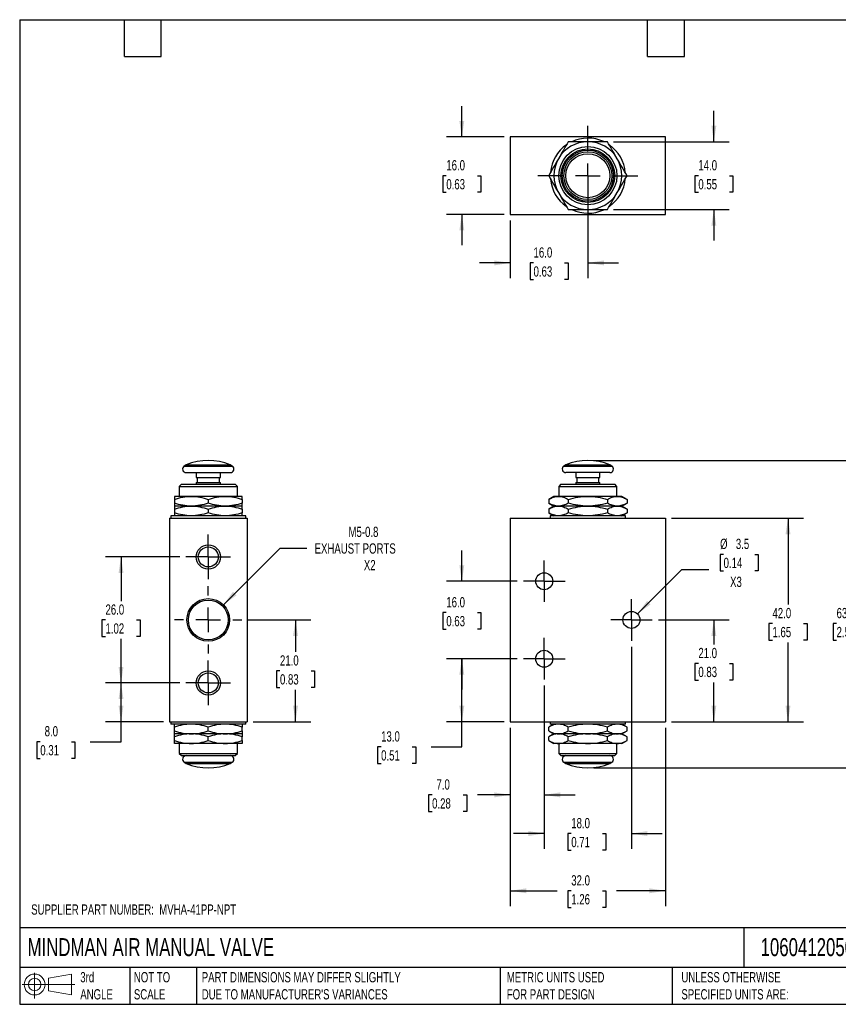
# Model space of a CAD drawing. Header units: millimetres. Extents: x 6 to 273, y 6 to 210.
# Tile 1 of 2: x 6 to 175, y 6 to 210. Entities that reach past the tile are written whole.
import ezdxf

# ---------------------------------------------------------------- set-up
doc = ezdxf.new("R2010")
doc.units = ezdxf.units.MM
doc.linetypes.add('SLD-Center', pattern=[19.05, 15.24, -1.27, 1.27, -1.27])
doc.linetypes.add('SLD-Solid', pattern=[0])
doc.layers.add('CENTER', color=40, linetype='SLD-Center')
doc.layers.add('SLD-DEFPOINTS', color=7, linetype='Continuous')
doc.layers.add('DIMENSIONS', color=140, linetype='SLD-Solid', lineweight=25)
doc.layers.add('TEXT', color=140, linetype='SLD-Solid', lineweight=25)
doc.styles.add('SLDTEXTSTYLE0', font='TXT', dxfattribs={"width": 0.7})
doc.dimstyles.new('SLDDIMSTYLE0', dxfattribs={"dimtxt": 2.158008, "dimasz": 3.302, "dimexe": 0, "dimexo": 0.0625, "dimgap": 0.539502, "dimtad": 0, "dimtih": 1, "dimtoh": 1, "dimdec": 1, "dimrnd": 1e-09, "dimzin": 4, "dimdsep": 46, "dimtxsty": 'SLDTEXTSTYLE0', "dimsah": 1, "dimcen": 0.09, "dimadec": 0, "dimazin": 1, "dimtfac": 1, "dimtdec": 1, "dimtofl": 0, "dimtmove": 0, "dimatfit": 3, "dimfxl": 0, "dimfrac": 2, "dimtolj": 1, "dimtzin": 12, "dimarcsym": 0})
doc.dimstyles.new('SLDDIMSTYLE1', dxfattribs={"dimtxt": 2.158008, "dimasz": 3.302, "dimexe": 0, "dimexo": 0.0625, "dimgap": 0.539502, "dimtad": 0, "dimtih": 1, "dimtoh": 1, "dimdec": 1, "dimrnd": 1e-09, "dimzin": 4, "dimdsep": 46, "dimtxsty": 'SLDTEXTSTYLE0', "dimsah": 1, "dimcen": 0.09, "dimadec": 0, "dimazin": 1, "dimtfac": 1, "dimtdec": 1, "dimtmove": 0, "dimatfit": 0, "dimfxl": 0, "dimfrac": 2, "dimtolj": 1, "dimtzin": 12, "dimarcsym": 0})
doc.dimstyles.new('SLDDIMSTYLE2', dxfattribs={"dimtxt": 2.158008, "dimasz": 3.302, "dimexe": 0, "dimexo": 0.0625, "dimgap": 0.539502, "dimtad": 0, "dimtih": 1, "dimtoh": 1, "dimdec": 1, "dimrnd": 1e-09, "dimzin": 12, "dimdsep": 46, "dimtxsty": 'SLDTEXTSTYLE0', "dimsah": 1, "dimcen": 0, "dimadec": 0, "dimazin": 3, "dimtfac": 1, "dimtdec": 1, "dimtofl": 0, "dimtmove": 0, "dimatfit": 3, "dimfxl": 0, "dimfrac": 2, "dimtolj": 1, "dimtzin": 12, "dimarcsym": 0})
doc.dimstyles.new('SLDDIMSTYLE3', dxfattribs={"dimtxt": 2.158008, "dimasz": 3.302, "dimexe": 0, "dimexo": 0.0625, "dimgap": 0.539502, "dimtad": 0, "dimtih": 1, "dimtoh": 1, "dimdec": 1, "dimrnd": 1e-09, "dimzin": 12, "dimdsep": 46, "dimtxsty": 'SLDTEXTSTYLE0', "dimsah": 1, "dimcen": 0.09, "dimadec": 0, "dimazin": 3, "dimtfac": 1, "dimtdec": 1, "dimtofl": 0, "dimtmove": 0, "dimatfit": 3, "dimfxl": 0, "dimfrac": 2, "dimtolj": 1, "dimtzin": 12, "dimarcsym": 0})
doc.dimstyles.new('SLDDIMSTYLE4', dxfattribs={"dimtxt": 2.158008, "dimasz": 3.302, "dimexe": 0, "dimexo": 0.0625, "dimgap": 0.539502, "dimtad": 0, "dimtih": 1, "dimtoh": 1, "dimdec": 1, "dimrnd": 1e-09, "dimzin": 12, "dimdsep": 46, "dimtxsty": 'SLDTEXTSTYLE0', "dimsah": 1, "dimcen": 0, "dimadec": 0, "dimazin": 3, "dimtfac": 1, "dimtdec": 1, "dimtofl": 0, "dimtmove": 0, "dimatfit": 3, "dimfxl": 0, "dimfrac": 2, "dimtolj": 1, "dimtzin": 12, "dimarcsym": 0})

# ---------------------------------------------------------------- blocks, each defined once
blk = doc.blocks.new('Block11')
at = {"color": 7, "linetype": 'SLD-Solid', "lineweight": 18}
for p, q in [((2.59, 5.31), (2.59, 0)), ((5.48, 4.17), (10.18, 5.03)), ((5.48, 1.6), (5.48, 4.17)), ((10.18, 5.03), (10.18, 0.73)), ((0, 2.88), (10.87, 2.88)), ((5.48, 1.6), (10.18, 0.73))]:
    blk.add_line(p, q, dxfattribs=at)
for radius in [2.15, 1.29]:
    blk.add_circle((2.59, 2.88), radius, dxfattribs=at)
blk = doc.blocks.new('Block12')
at = {"layer": 'SLD-DEFPOINTS'}
blk.add_blockref('Block11', (0, 0), dxfattribs=at)
blk = doc.blocks.new('_D')
at = {"layer": 'DIMENSIONS'}
for p, q in [((109.01, 77.67), (94.4, 77.67)), ((97.57, 64.67), (97.57, 77.67)), ((106.3, 64.67), (94.4, 64.67)), ((97.57, 59.48), (97.57, 64.67)), ((80.92, 59.48), (80.19, 59.48)), ((80.19, 59.48), (80.19, 56.05)), ((87.33, 59.48), (88.06, 59.48)), ((88.06, 59.48), (88.06, 56.05)), ((91.22, 59.48), (97.57, 59.48)), ((80.19, 56.05), (80.92, 56.05)), ((88.06, 56.05), (87.33, 56.05))]:
    blk.add_line(p, q, dxfattribs=at)
for points in [[(97.57, 77.67), (97.06, 74.36), (98.08, 74.36)], [(97.57, 64.67), (98.08, 67.97), (97.06, 67.97)]]:
    blk.add_solid(points, dxfattribs=at)
at = {"layer": 'DIMENSIONS', "char_height": 2.117, "attachment_point": 1, "style": 'SLDTEXTSTYLE0'}
for s, insert in [('13.0', (80.92, 62.69)), ('0.51', (80.92, 58.78))]:
    blk.add_mtext(s, dxfattribs=dict(at, insert=insert))
blk = doc.blocks.new('_D_1')
at = {"layer": 'DIMENSIONS'}
for p, q in [((97.57, 93.67), (97.57, 100.02)), ((109.01, 93.67), (94.4, 93.67)), ((94.37, 87.18), (93.64, 87.18)), ((93.64, 87.18), (93.64, 83.75)), ((100.78, 87.18), (101.5, 87.18)), ((101.5, 87.18), (101.5, 83.75)), ((93.64, 83.75), (94.37, 83.75)), ((101.5, 83.75), (100.78, 83.75)), ((109.01, 77.67), (94.4, 77.67)), ((97.57, 77.67), (97.57, 71.32))]:
    blk.add_line(p, q, dxfattribs=at)
for points in [[(97.57, 93.67), (98.08, 96.97), (97.06, 96.97)], [(97.57, 77.67), (97.06, 74.36), (98.08, 74.36)]]:
    blk.add_solid(points, dxfattribs=at)
at = {"layer": 'DIMENSIONS', "char_height": 2.117, "attachment_point": 1, "style": 'SLDTEXTSTYLE0'}
for s, insert in [('16.0', (94.37, 90.39)), ('0.63', (94.37, 86.48))]:
    blk.add_mtext(s, dxfattribs=dict(at, insert=insert))
blk = doc.blocks.new('_D_2')
at = {"layer": 'DIMENSIONS'}
for p, q in [((138.13, 85.67), (152.75, 85.67)), ((149.57, 85.67), (149.57, 80.61)), ((146.37, 76.7), (145.64, 76.7)), ((145.64, 76.7), (145.64, 73.27)), ((152.78, 76.7), (153.5, 76.7)), ((153.5, 76.7), (153.5, 73.27)), ((145.64, 73.27), (146.37, 73.27)), ((153.5, 73.27), (152.78, 73.27)), ((149.57, 64.67), (149.57, 72.79)), ((140.84, 64.67), (152.75, 64.67))]:
    blk.add_line(p, q, dxfattribs=at)
for points in [[(149.57, 85.67), (149.06, 82.36), (150.08, 82.36)], [(149.57, 64.67), (150.08, 67.97), (149.06, 67.97)]]:
    blk.add_solid(points, dxfattribs=at)
at = {"layer": 'DIMENSIONS', "char_height": 2.117, "attachment_point": 1, "style": 'SLDTEXTSTYLE0'}
for s, insert in [('21.0', (146.37, 79.91)), ('0.83', (146.37, 76))]:
    blk.add_mtext(s, dxfattribs=dict(at, insert=insert))
blk = doc.blocks.new('_D_3')
at = {"layer": 'DIMENSIONS'}
for p, q in [((151.58, 99.21), (150.85, 99.21)), ((150.85, 99.21), (150.85, 95.78)), ((157.99, 99.21), (158.72, 99.21)), ((158.72, 99.21), (158.72, 95.78)), ((133.81, 86.9), (142.99, 96.08)), ((142.99, 96.08), (148.54, 96.08)), ((150.85, 95.78), (151.58, 95.78)), ((158.72, 95.78), (157.99, 95.78))]:
    blk.add_line(p, q, dxfattribs=at)
blk.add_solid([(133.81, 86.9), (136.5, 88.88), (135.79, 89.6)], dxfattribs=at)
at = {"layer": 'DIMENSIONS', "char_height": 2.117, "attachment_point": 1, "style": 'SLDTEXTSTYLE0'}
for s, insert in [('%%c', (150.85, 102.43)), ('3.5', (154.11, 102.43)), ('0.14', (151.58, 98.51)), ('X3', (152.92, 94.6))]:
    blk.add_mtext(s, dxfattribs=dict(at, insert=insert))
blk = doc.blocks.new('_D_4')
at = {"layer": 'DIMENSIONS'}
for p, q in [((140.84, 106.67), (168.04, 106.67)), ((164.87, 106.67), (164.87, 88.85)), ((161.66, 84.94), (160.94, 84.94)), ((160.94, 84.94), (160.94, 81.51)), ((168.07, 84.94), (168.8, 84.94)), ((168.8, 84.94), (168.8, 81.51)), ((160.94, 81.51), (161.66, 81.51)), ((168.8, 81.51), (168.07, 81.51)), ((164.87, 64.67), (164.87, 81.02)), ((140.84, 64.67), (168.04, 64.67))]:
    blk.add_line(p, q, dxfattribs=at)
for points in [[(164.87, 106.67), (164.36, 103.36), (165.37, 103.36)], [(164.87, 64.67), (165.37, 67.97), (164.36, 67.97)]]:
    blk.add_solid(points, dxfattribs=at)
at = {"layer": 'DIMENSIONS', "char_height": 2.117, "attachment_point": 1, "style": 'SLDTEXTSTYLE0'}
for s, insert in [('42.0', (161.66, 88.15)), ('1.65', (161.66, 84.23))]:
    blk.add_mtext(s, dxfattribs=dict(at, insert=insert))
blk = doc.blocks.new('_D_5')
at = {"layer": 'DIMENSIONS'}
for p, q in [((124.84, 118.57), (181.28, 118.57)), ((178.1, 118.57), (178.1, 88.85)), ((174.89, 84.94), (174.17, 84.94)), ((174.17, 84.94), (174.17, 81.51)), ((181.31, 84.94), (182.03, 84.94)), ((182.03, 84.94), (182.03, 81.51)), ((174.17, 81.51), (174.89, 81.51)), ((182.03, 81.51), (181.31, 81.51)), ((178.1, 55.17), (178.1, 81.02)), ((124.84, 55.17), (181.28, 55.17))]:
    blk.add_line(p, q, dxfattribs=at)
for points in [[(178.1, 118.57), (177.59, 115.26), (178.61, 115.26)], [(178.1, 55.17), (178.61, 58.47), (177.59, 58.47)]]:
    blk.add_solid(points, dxfattribs=at)
at = {"layer": 'DIMENSIONS', "char_height": 2.117, "attachment_point": 1, "style": 'SLDTEXTSTYLE0'}
for s, insert in [('63.4', (174.89, 88.15)), ('2.50', (174.89, 84.23))]:
    blk.add_mtext(s, dxfattribs=dict(at, insert=insert))
blk = doc.blocks.new('_D_6')
at = {"layer": 'DIMENSIONS'}
for p, q in [((114.57, 72.11), (114.57, 46.39)), ((107.57, 63.4), (107.57, 46.39)), ((91.44, 49.57), (90.72, 49.57)), ((90.72, 49.57), (90.72, 46.14)), ((97.85, 49.57), (98.58, 49.57)), ((98.58, 49.57), (98.58, 46.14)), ((107.57, 49.57), (100.78, 49.57)), ((114.57, 49.57), (120.92, 49.57)), ((90.72, 46.14), (91.44, 46.14)), ((98.58, 46.14), (97.85, 46.14))]:
    blk.add_line(p, q, dxfattribs=at)
for points in [[(107.57, 49.57), (104.27, 50.08), (104.27, 49.06)], [(114.57, 49.57), (117.87, 49.06), (117.87, 50.08)]]:
    blk.add_solid(points, dxfattribs=at)
at = {"layer": 'DIMENSIONS', "char_height": 2.117, "attachment_point": 1, "style": 'SLDTEXTSTYLE0'}
for s, insert in [('7.0', (92.34, 52.78)), ('0.28', (91.44, 48.87))]:
    blk.add_mtext(s, dxfattribs=dict(at, insert=insert))
blk = doc.blocks.new('_D_7')
at = {"layer": 'DIMENSIONS'}
for p, q in [((132.57, 80.11), (132.57, 38.42)), ((114.57, 72.11), (114.57, 38.42)), ((114.57, 41.59), (108.22, 41.59)), ((120.15, 41.59), (119.43, 41.59)), ((119.43, 41.59), (119.43, 38.16)), ((126.57, 41.59), (127.29, 41.59)), ((127.29, 41.59), (127.29, 38.16)), ((132.57, 41.59), (138.92, 41.59)), ((119.43, 38.16), (120.15, 38.16)), ((127.29, 38.16), (126.57, 38.16))]:
    blk.add_line(p, q, dxfattribs=at)
for points in [[(114.57, 41.59), (111.27, 42.1), (111.27, 41.08)], [(132.57, 41.59), (135.87, 41.08), (135.87, 42.1)]]:
    blk.add_solid(points, dxfattribs=at)
at = {"layer": 'DIMENSIONS', "char_height": 2.117, "attachment_point": 1, "style": 'SLDTEXTSTYLE0'}
for s, insert in [('18.0', (120.15, 44.8)), ('0.71', (120.15, 40.89))]:
    blk.add_mtext(s, dxfattribs=dict(at, insert=insert))
blk = doc.blocks.new('_D_8')
at = {"layer": 'DIMENSIONS'}
for p, q in [((107.57, 63.4), (107.57, 26.6)), ((139.57, 63.4), (139.57, 26.6)), ((107.57, 29.78), (117.23, 29.78)), ((120.15, 29.78), (119.43, 29.78)), ((119.43, 29.78), (119.43, 26.35)), ((126.57, 29.78), (127.29, 29.78)), ((127.29, 29.78), (127.29, 26.35)), ((139.57, 29.78), (129.49, 29.78)), ((119.43, 26.35), (120.15, 26.35)), ((127.29, 26.35), (126.57, 26.35))]:
    blk.add_line(p, q, dxfattribs=at)
for points in [[(107.57, 29.78), (110.87, 29.27), (110.87, 30.28)], [(139.57, 29.78), (136.27, 30.28), (136.27, 29.27)]]:
    blk.add_solid(points, dxfattribs=at)
at = {"layer": 'DIMENSIONS', "char_height": 2.117, "attachment_point": 1, "style": 'SLDTEXTSTYLE0'}
for s, insert in [('32.0', (120.15, 32.99)), ('1.26', (120.15, 29.08))]:
    blk.add_mtext(s, dxfattribs=dict(at, insert=insert))
blk = doc.blocks.new('SW_CENTERMARKSYMBOL_0')
at = {"layer": 'CENTER', "color": 0}
for p, q in [((0, 2.54), (0, 4.29)), ((0, 0), (0, 2.54)), ((-2.54, 0), (-4.29, 0)), ((0, 0), (-2.54, 0)), ((0, 0), (0, -2.54)), ((0, 0), (2.54, 0)), ((2.54, 0), (4.29, 0)), ((0, -2.54), (0, -4.29))]:
    blk.add_line(p, q, dxfattribs=at)
blk = doc.blocks.new('SW_CENTERMARKSYMBOL_1')
at = {"layer": 'CENTER', "color": 0}
for p, q in [((0, 2.54), (0, 4.29)), ((0, 0), (0, 2.54)), ((-2.54, 0), (-4.29, 0)), ((0, 0), (-2.54, 0)), ((0, 0), (0, -2.54)), ((0, 0), (2.54, 0)), ((2.54, 0), (4.29, 0)), ((0, -2.54), (0, -4.29))]:
    blk.add_line(p, q, dxfattribs=at)
blk = doc.blocks.new('SW_CENTERMARKSYMBOL_2')
at = {"layer": 'CENTER', "color": 0}
for p, q in [((0, 2.54), (0, 4.29)), ((0, 0), (0, 2.54)), ((-2.54, 0), (-4.29, 0)), ((0, 0), (-2.54, 0)), ((0, 0), (0, -2.54)), ((0, 0), (2.54, 0)), ((2.54, 0), (4.29, 0)), ((0, -2.54), (0, -4.29))]:
    blk.add_line(p, q, dxfattribs=at)
blk = doc.blocks.new('_D_12')
at = {"layer": 'DIMENSIONS'}
for p, q in [((97.57, 185.36), (97.57, 191.71)), ((106.3, 185.36), (94.4, 185.36)), ((94.37, 177.36), (93.64, 177.36)), ((93.64, 177.36), (93.64, 173.93)), ((100.78, 177.36), (101.5, 177.36)), ((101.5, 177.36), (101.5, 173.93)), ((93.64, 173.93), (94.37, 173.93)), ((101.5, 173.93), (100.78, 173.93)), ((106.3, 169.36), (94.4, 169.36)), ((97.57, 169.36), (97.57, 163.01))]:
    blk.add_line(p, q, dxfattribs=at)
for points in [[(97.57, 185.36), (98.08, 188.66), (97.06, 188.66)], [(97.57, 169.36), (97.06, 166.05), (98.08, 166.05)]]:
    blk.add_solid(points, dxfattribs=at)
at = {"layer": 'DIMENSIONS', "char_height": 2.117, "attachment_point": 1, "style": 'SLDTEXTSTYLE0'}
for s, insert in [('16.0', (94.37, 180.57)), ('0.63', (94.37, 176.65))]:
    blk.add_mtext(s, dxfattribs=dict(at, insert=insert))
blk = doc.blocks.new('_D_13')
at = {"layer": 'DIMENSIONS'}
for p, q in [((123.57, 176.09), (123.57, 156.18)), ((107.57, 168.09), (107.57, 156.18)), ((107.57, 159.36), (101.22, 159.36)), ((112.37, 159.36), (111.64, 159.36)), ((111.64, 159.36), (111.64, 155.93)), ((118.78, 159.36), (119.5, 159.36)), ((119.5, 159.36), (119.5, 155.93)), ((123.57, 159.36), (129.92, 159.36)), ((111.64, 155.93), (112.37, 155.93)), ((119.5, 155.93), (118.78, 155.93))]:
    blk.add_line(p, q, dxfattribs=at)
for points in [[(107.57, 159.36), (104.27, 159.86), (104.27, 158.85)], [(123.57, 159.36), (126.87, 158.85), (126.87, 159.86)]]:
    blk.add_solid(points, dxfattribs=at)
at = {"layer": 'DIMENSIONS', "char_height": 2.117, "attachment_point": 1, "style": 'SLDTEXTSTYLE0'}
for s, insert in [('16.0', (112.37, 162.57)), ('0.63', (112.37, 158.65))]:
    blk.add_mtext(s, dxfattribs=dict(at, insert=insert))
blk = doc.blocks.new('_D_14')
at = {"layer": 'DIMENSIONS'}
for p, q in [((149.57, 184.36), (149.57, 190.71)), ((128.88, 184.36), (152.75, 184.36)), ((146.37, 177.36), (145.64, 177.36)), ((145.64, 177.36), (145.64, 173.93)), ((152.78, 177.36), (153.5, 177.36)), ((153.5, 177.36), (153.5, 173.93)), ((145.64, 173.93), (146.37, 173.93)), ((153.5, 173.93), (152.78, 173.93)), ((128.88, 170.36), (152.75, 170.36)), ((149.57, 170.36), (149.57, 164.01))]:
    blk.add_line(p, q, dxfattribs=at)
for points in [[(149.57, 184.36), (150.08, 187.66), (149.06, 187.66)], [(149.57, 170.36), (149.06, 167.05), (150.08, 167.05)]]:
    blk.add_solid(points, dxfattribs=at)
at = {"layer": 'DIMENSIONS', "char_height": 2.117, "attachment_point": 1, "style": 'SLDTEXTSTYLE0'}
for s, insert in [('14.0', (146.37, 180.57)), ('0.55', (146.37, 176.65))]:
    blk.add_mtext(s, dxfattribs=dict(at, insert=insert))
blk = doc.blocks.new('SW_CENTERMARKSYMBOL_5')
at = {"layer": 'CENTER', "color": 0}
for p, q in [((0, 5.08), (0, 10.29)), ((0, 0), (0, 2.54)), ((-5.08, 0), (-10.29, 0)), ((0, 0), (-2.54, 0)), ((0, 0), (0, -2.54)), ((0, 0), (2.54, 0)), ((5.08, 0), (10.29, 0)), ((0, -5.08), (0, -10.29))]:
    blk.add_line(p, q, dxfattribs=at)
blk = doc.blocks.new('_D_15')
at = {"layer": 'DIMENSIONS'}
for p, q in [((39.38, 72.67), (24.08, 72.67)), ((27.26, 64.67), (27.26, 72.67)), ((35.99, 64.67), (24.08, 64.67)), ((27.26, 60.54), (27.26, 64.67)), ((10.6, 60.54), (9.88, 60.54)), ((9.88, 60.54), (9.88, 57.11)), ((17.01, 60.54), (17.74, 60.54)), ((17.74, 60.54), (17.74, 57.11)), ((20.91, 60.54), (27.26, 60.54)), ((9.88, 57.11), (10.6, 57.11)), ((17.74, 57.11), (17.01, 57.11))]:
    blk.add_line(p, q, dxfattribs=at)
for points in [[(27.26, 72.67), (26.75, 69.36), (27.76, 69.36)], [(27.26, 64.67), (27.76, 67.97), (26.75, 67.97)]]:
    blk.add_solid(points, dxfattribs=at)
at = {"layer": 'DIMENSIONS', "char_height": 2.117, "attachment_point": 1, "style": 'SLDTEXTSTYLE0'}
for s, insert in [('8.0', (11.5, 63.76)), ('0.31', (10.6, 59.84))]:
    blk.add_mtext(s, dxfattribs=dict(at, insert=insert))
blk = doc.blocks.new('_D_16')
at = {"layer": 'DIMENSIONS'}
for p, q in [((39.38, 98.67), (24.08, 98.67)), ((27.26, 98.67), (27.26, 89.58)), ((24.05, 85.67), (23.32, 85.67)), ((23.32, 85.67), (23.32, 82.24)), ((30.46, 85.67), (31.19, 85.67)), ((31.19, 85.67), (31.19, 82.24)), ((23.32, 82.24), (24.05, 82.24)), ((27.26, 72.67), (27.26, 81.75)), ((31.19, 82.24), (30.46, 82.24)), ((39.38, 72.67), (24.08, 72.67))]:
    blk.add_line(p, q, dxfattribs=at)
for points in [[(27.26, 98.67), (26.75, 95.36), (27.76, 95.36)], [(27.26, 72.67), (27.76, 75.97), (26.75, 75.97)]]:
    blk.add_solid(points, dxfattribs=at)
at = {"layer": 'DIMENSIONS', "char_height": 2.117, "attachment_point": 1, "style": 'SLDTEXTSTYLE0'}
for s, insert in [('26.0', (24.05, 88.88)), ('1.02', (24.05, 84.97))]:
    blk.add_mtext(s, dxfattribs=dict(at, insert=insert))
blk = doc.blocks.new('_D_17')
at = {"layer": 'DIMENSIONS'}
for p, q in [((53.47, 85.67), (66.43, 85.67)), ((63.26, 85.67), (63.26, 79.08)), ((60.05, 75.17), (59.32, 75.17)), ((59.32, 75.17), (59.32, 71.74)), ((66.46, 75.17), (67.19, 75.17)), ((67.19, 75.17), (67.19, 71.74)), ((59.32, 71.74), (60.05, 71.74)), ((63.26, 64.67), (63.26, 71.25)), ((67.19, 71.74), (66.46, 71.74)), ((54.53, 64.67), (66.43, 64.67))]:
    blk.add_line(p, q, dxfattribs=at)
for points in [[(63.26, 85.67), (62.75, 82.36), (63.76, 82.36)], [(63.26, 64.67), (63.76, 67.97), (62.75, 67.97)]]:
    blk.add_solid(points, dxfattribs=at)
at = {"layer": 'DIMENSIONS', "char_height": 2.117, "attachment_point": 1, "style": 'SLDTEXTSTYLE0'}
for s, insert in [('21.0', (60.05, 78.38)), ('0.83', (60.05, 74.47))]:
    blk.add_mtext(s, dxfattribs=dict(at, insert=insert))
blk = doc.blocks.new('_D_18')
at = {"layer": 'DIMENSIONS'}
for p, q in [((48.37, 88.78), (60.06, 100.47)), ((60.06, 100.47), (65.61, 100.47))]:
    blk.add_line(p, q, dxfattribs=at)
blk.add_solid([(48.37, 88.78), (51.07, 90.76), (50.35, 91.48)], dxfattribs=at)
at = {"layer": 'DIMENSIONS', "attachment_point": 1, "style": 'SLDTEXTSTYLE0'}
for s, insert, char_height in [('M5-0.8', (74.19, 104.91), 2.117), ('EXHAUST PORTS', (67.2, 101.48), 2.1167), ('X2', (77.36, 98.05), 2.117)]:
    blk.add_mtext(s, dxfattribs=dict(at, insert=insert, char_height=char_height))
blk = doc.blocks.new('SW_CENTERMARKSYMBOL_6')
at = {"layer": 'CENTER', "color": 0}
for p, q in [((0, 2.54), (0, 4.607)), ((0, 0), (0, 2.54)), ((-2.54, 0), (-4.607, 0)), ((0, 0), (-2.54, 0)), ((0, 0), (0, -2.54)), ((0, 0), (2.54, 0)), ((2.54, 0), (4.607, 0)), ((0, -2.54), (0, -4.607))]:
    blk.add_line(p, q, dxfattribs=at)
blk = doc.blocks.new('SW_CENTERMARKSYMBOL_7')
at = {"layer": 'CENTER', "color": 0}
for p, q in [((0, 2.54), (0, 4.607)), ((0, 0), (0, 2.54)), ((-2.54, 0), (-4.607, 0)), ((0, 0), (-2.54, 0)), ((0, 0), (0, -2.54)), ((0, 0), (2.54, 0)), ((2.54, 0), (4.607, 0)), ((0, -2.54), (0, -4.607))]:
    blk.add_line(p, q, dxfattribs=at)
blk = doc.blocks.new('SW_CENTERMARKSYMBOL_8')
at = {"layer": 'CENTER', "color": 0}
for p, q in [((0, 5.08), (0, 6.95)), ((0, 0), (0, 2.54)), ((-5.08, 0), (-6.95, 0)), ((0, 0), (-2.54, 0)), ((0, 0), (0, -2.54)), ((0, 0), (2.54, 0)), ((5.08, 0), (6.95, 0)), ((0, -5.08), (0, -6.95))]:
    blk.add_line(p, q, dxfattribs=at)

msp = doc.modelspace()

# ---------------------------------------------------------------- linework, layer by layer
for p, q in [((107.57, 185.36), (107.57, 169.36)), ((139.57, 185.36), (107.57, 185.36)), ((139.57, 169.36), (139.57, 185.36)), ((107.57, 169.36), (139.57, 169.36)), ((40.72, 117.71), (40.31, 117.44)), ((40.31, 117.44), (50.21, 117.44)), ((40.72, 117.71), (49.8, 117.71)), ((40.72, 116.07), (49.8, 116.07)), ((42.76, 116.07), (42.76, 115.07)), ((47.76, 115.07), (47.76, 116.07)), ((50.21, 117.44), (49.8, 117.71)), ((119.03, 117.71), (118.62, 117.44)), ((118.62, 117.44), (128.52, 117.44)), ((119.03, 117.71), (128.11, 117.71)), ((128.11, 116.07), (119.03, 116.07)), ((121.07, 116.07), (121.07, 115.07)), ((126.07, 115.07), (126.07, 116.07)), ((128.52, 117.44), (128.11, 117.71)), ((42.76, 115.07), (47.76, 115.07)), ((42.76, 114.07), (42.76, 113.67)), ((42.76, 114.07), (47.76, 114.07)), ((42.96, 115.07), (42.96, 114.07)), ((47.56, 114.07), (47.56, 115.07)), ((47.76, 113.67), (47.76, 114.07)), ((121.07, 115.07), (126.07, 115.07)), ((121.07, 114.07), (121.07, 113.67)), ((121.07, 114.07), (126.07, 114.07)), ((121.27, 115.07), (121.27, 114.07)), ((125.87, 114.07), (125.87, 115.07)), ((126.07, 113.67), (126.07, 114.07)), ((39.72, 113.67), (39.26, 113.21)), ((39.26, 113.21), (39.26, 111.17)), ((39.26, 113.21), (51.26, 113.21)), ((39.72, 113.67), (50.8, 113.67)), ((51.26, 113.21), (50.8, 113.67)), ((51.26, 111.17), (51.26, 113.21)), ((118.03, 113.67), (117.57, 113.21)), ((117.57, 113.21), (117.57, 111.17)), ((117.57, 113.21), (129.57, 113.21)), ((118.03, 113.67), (129.11, 113.67)), ((129.57, 113.21), (129.11, 113.67)), ((129.57, 111.17), (129.57, 113.21)), ((41.76, 111.17), (38.26, 111.17)), ((38.26, 110.54), (38.26, 109.79)), ((48.76, 111.17), (41.76, 111.17)), ((45.26, 110.54), (45.26, 109.79)), ((52.26, 111.17), (48.76, 111.17)), ((52.26, 110.54), (52.26, 109.79)), ((116.57, 111.17), (115.49, 110.54)), ((115.49, 110.54), (115.49, 109.79)), ((115.49, 109.79), (116.57, 109.17)), ((117.51, 111.17), (116.57, 111.17)), ((123.57, 111.17), (117.51, 111.17)), ((119.53, 110.54), (119.53, 109.79)), ((129.63, 111.17), (123.57, 111.17)), ((127.61, 110.54), (127.61, 109.79)), ((130.57, 111.17), (129.63, 111.17)), ((131.66, 110.54), (130.57, 111.17)), ((130.57, 109.17), (131.66, 109.79)), ((131.66, 110.54), (131.66, 109.79)), ((41.76, 109.17), (38.26, 109.17)), ((38.26, 108.54), (38.26, 107.79)), ((48.76, 109.17), (41.76, 109.17)), ((45.26, 108.54), (45.26, 107.79)), ((52.26, 109.17), (48.76, 109.17)), ((52.26, 108.54), (52.26, 107.79)), ((116.57, 109.17), (115.49, 108.54)), ((115.49, 108.54), (115.49, 107.79)), ((115.49, 107.79), (116.57, 107.17)), ((117.51, 109.17), (116.57, 109.17)), ((123.57, 109.17), (117.51, 109.17)), ((119.53, 108.54), (119.53, 107.79)), ((129.63, 109.17), (123.57, 109.17)), ((127.61, 108.54), (127.61, 107.79)), ((130.57, 109.17), (129.63, 109.17)), ((131.66, 108.54), (130.57, 109.17)), ((130.57, 107.17), (131.66, 107.79)), ((131.66, 108.54), (131.66, 107.79)), ((37.26, 106.67), (53.26, 106.67)), ((37.26, 106.67), (37.26, 64.67)), ((37.51, 107.17), (37.51, 106.67)), ((45.26, 107.17), (37.51, 107.17)), ((53.01, 107.17), (45.26, 107.17)), ((53.01, 106.67), (53.01, 107.17)), ((53.26, 106.67), (53.26, 64.67)), ((107.57, 106.67), (107.57, 64.67)), ((107.57, 106.67), (139.57, 106.67)), ((115.82, 107.17), (115.82, 106.67)), ((131.32, 107.17), (115.82, 107.17)), ((131.32, 106.67), (131.32, 107.17)), ((139.57, 106.67), (139.57, 64.67)), ((37.26, 64.67), (53.26, 64.67)), ((37.51, 64.67), (37.51, 64.17)), ((45.26, 64.17), (37.51, 64.17)), ((38.26, 62.79), (38.26, 63.54)), ((53.01, 64.17), (45.26, 64.17)), ((45.26, 62.79), (45.26, 63.54)), ((52.26, 62.79), (52.26, 63.54)), ((53.01, 64.17), (53.01, 64.67)), ((107.57, 64.67), (139.57, 64.67)), ((116.57, 64.17), (115.49, 63.54)), ((115.49, 62.79), (115.49, 63.54)), ((115.82, 64.67), (115.82, 64.17)), ((131.32, 64.17), (115.82, 64.17)), ((119.53, 62.79), (119.53, 63.54)), ((127.61, 62.79), (127.61, 63.54)), ((131.66, 63.54), (130.57, 64.17)), ((131.32, 64.17), (131.32, 64.67)), ((131.66, 62.79), (131.66, 63.54)), ((41.76, 62.17), (38.26, 62.17)), ((38.26, 60.79), (38.26, 61.54)), ((48.76, 62.17), (41.76, 62.17)), ((45.26, 60.79), (45.26, 61.54)), ((52.26, 62.17), (48.76, 62.17)), ((52.26, 60.79), (52.26, 61.54)), ((115.49, 62.79), (116.57, 62.17)), ((116.57, 62.17), (115.49, 61.54)), ((115.49, 60.79), (115.49, 61.54)), ((117.51, 62.17), (116.57, 62.17)), ((123.57, 62.17), (117.51, 62.17)), ((119.53, 60.79), (119.53, 61.54)), ((129.63, 62.17), (123.57, 62.17)), ((127.61, 60.79), (127.61, 61.54)), ((130.57, 62.17), (129.63, 62.17)), ((130.57, 62.17), (131.66, 62.79)), ((131.66, 61.54), (130.57, 62.17)), ((131.66, 60.79), (131.66, 61.54)), ((41.76, 60.17), (38.26, 60.17)), ((39.26, 60.17), (39.26, 58.13)), ((48.76, 60.17), (41.76, 60.17)), ((52.26, 60.17), (48.76, 60.17)), ((51.26, 58.13), (51.26, 60.17)), ((115.49, 60.79), (116.57, 60.17)), ((117.51, 60.17), (116.57, 60.17)), ((123.57, 60.17), (117.51, 60.17)), ((117.57, 60.17), (117.57, 58.13)), ((129.63, 60.17), (123.57, 60.17)), ((129.57, 58.13), (129.57, 60.17)), ((130.57, 60.17), (129.63, 60.17)), ((130.57, 60.17), (131.66, 60.79)), ((39.26, 58.13), (39.72, 57.67)), ((39.26, 58.13), (51.26, 58.13)), ((39.72, 57.67), (50.8, 57.67)), ((50.8, 57.67), (51.26, 58.13)), ((117.57, 58.13), (118.03, 57.67)), ((117.57, 58.13), (129.57, 58.13)), ((118.03, 57.67), (129.11, 57.67)), ((129.11, 57.67), (129.57, 58.13)), ((40.31, 56.29), (40.72, 56.02)), ((40.31, 56.29), (50.21, 56.29)), ((40.72, 56.02), (49.8, 56.02)), ((49.8, 56.02), (50.21, 56.29)), ((118.62, 56.29), (119.03, 56.02)), ((118.62, 56.29), (128.52, 56.29)), ((119.03, 56.02), (128.11, 56.02)), ((128.11, 56.02), (128.52, 56.29))]:
    msp.add_line(p, q)
for centre, radius in [((123.57, 177.36), 6), ((123.57, 177.36), 5.54), ((123.57, 177.36), 5.29), ((123.57, 177.36), 4.95), ((123.57, 177.36), 4.54), ((45.26, 98.67), 2.5), ((45.26, 98.67), 2.07), ((114.57, 93.67), 1.75), ((45.26, 85.67), 4.41), ((45.26, 85.67), 4.1), ((132.57, 85.67), 1.75), ((114.57, 77.67), 1.75), ((45.26, 72.67), 2.5), ((45.26, 72.67), 2.07)]:
    msp.add_circle(centre, radius)
for centre, radius, start, end in [((123.57, 177.36), 7.75, 64.9749, 115.3471), ((123.57, 177.36), 7.75, 124.6333, 175.0276), ((123.57, 177.36), 7, 90, 150), ((123.57, 177.36), 7, 30, 90), ((123.57, 177.36), 7.75, 4.7204, 55.0471), ((123.57, 177.36), 7, 150, 210), ((123.57, 177.36), 7, 330, 30), ((123.57, 177.36), 7.75, 184.9224, 235.1463), ((123.57, 177.36), 7.75, 304.9588, 355.233), ((123.57, 177.36), 7, 210, 270), ((123.57, 177.36), 7, 270, 330), ((123.57, 177.36), 7.75, 244.7965, 295.0821), ((45.26, 106.07), 12.5, 68.7032, 111.2968), ((123.57, 106.07), 12.5, 68.7032, 111.2968), ((40.72, 116.82), 0.75, 123.2078, 270), ((49.8, 116.82), 0.75, 270, 56.7922), ((119.03, 116.82), 0.75, 123.2078, 270), ((128.11, 116.82), 0.75, 270, 56.7922), ((40.72, 56.92), 0.75, 90, 236.7922), ((49.8, 56.92), 0.75, 303.2078, 90), ((119.03, 56.92), 0.75, 90, 236.7922), ((128.11, 56.92), 0.75, 303.2078, 90), ((45.26, 67.67), 12.5, 248.7032, 291.2968), ((123.57, 67.67), 12.5, 248.7032, 291.2968)]:
    msp.add_arc(centre, radius, start, end)
for points in [[(119.53, 184.36), (119.2, 183.78), (118.87, 183.21), (118.2, 182.04), (117.85, 181.45), (117.51, 180.86)], [(123.57, 184.36), (122.88, 184.36), (122.2, 184.36), (120.86, 184.36), (120.19, 184.36), (119.53, 184.36)], [(127.61, 184.36), (126.95, 184.36), (126.29, 184.36), (124.94, 184.36), (124.26, 184.36), (123.57, 184.36)], [(129.63, 180.86), (129.29, 181.45), (128.95, 182.04), (128.28, 183.21), (127.94, 183.78), (127.61, 184.36)], [(117.51, 180.86), (117.17, 180.26), (116.82, 179.67), (116.15, 178.5), (115.82, 177.93), (115.49, 177.36)], [(131.66, 177.36), (131.32, 177.93), (130.99, 178.5), (130.32, 179.67), (129.98, 180.26), (129.63, 180.86)], [(115.49, 177.36), (115.82, 176.78), (116.15, 176.21), (116.82, 175.04), (117.17, 174.45), (117.51, 173.86)], [(129.63, 173.86), (129.98, 174.45), (130.32, 175.04), (130.99, 176.21), (131.32, 176.78), (131.66, 177.36)], [(117.51, 173.86), (117.85, 173.26), (118.2, 172.67), (118.87, 171.5), (119.2, 170.93), (119.53, 170.36)], [(127.61, 170.36), (127.94, 170.93), (128.28, 171.5), (128.95, 172.67), (129.29, 173.26), (129.63, 173.86)], [(119.53, 170.36), (120.19, 170.36), (120.86, 170.36), (122.2, 170.36), (122.88, 170.36), (123.57, 170.36)], [(123.57, 170.36), (124.26, 170.36), (124.94, 170.36), (126.29, 170.36), (126.95, 170.36), (127.61, 170.36)], [(38.26, 110.54), (38.83, 110.73), (39.4, 110.89), (40.57, 111.11), (41.16, 111.17), (41.76, 111.17)], [(38.26, 111.17), (38.26, 111.17), (38.26, 111.11), (38.26, 110.89), (38.26, 110.73), (38.26, 110.54)], [(41.76, 109.17), (41.16, 109.17), (40.57, 109.23), (39.4, 109.44), (38.83, 109.6), (38.26, 109.79)], [(38.26, 109.79), (38.26, 109.6), (38.26, 109.44), (38.26, 109.23), (38.26, 109.17), (38.26, 109.17)], [(41.76, 111.17), (42.35, 111.17), (42.94, 111.11), (44.11, 110.89), (44.68, 110.73), (45.26, 110.54)], [(45.26, 109.79), (44.68, 109.6), (44.11, 109.44), (42.94, 109.23), (42.35, 109.17), (41.76, 109.17)], [(45.26, 110.54), (45.83, 110.73), (46.4, 110.89), (47.57, 111.11), (48.16, 111.17), (48.76, 111.17)], [(48.76, 109.17), (48.16, 109.17), (47.57, 109.23), (46.4, 109.44), (45.83, 109.6), (45.26, 109.79)], [(48.76, 111.17), (49.35, 111.17), (49.94, 111.11), (51.11, 110.89), (51.68, 110.73), (52.26, 110.54)], [(52.26, 109.79), (51.68, 109.6), (51.11, 109.44), (49.94, 109.23), (49.35, 109.17), (48.76, 109.17)], [(52.26, 110.54), (52.26, 110.73), (52.26, 110.89), (52.26, 111.11), (52.26, 111.17), (52.26, 111.17)], [(52.26, 109.17), (52.26, 109.17), (52.26, 109.23), (52.26, 109.44), (52.26, 109.6), (52.26, 109.79)], [(115.49, 110.54), (115.82, 110.73), (116.15, 110.89), (116.82, 111.11), (117.17, 111.17), (117.51, 111.17)], [(117.51, 109.17), (117.17, 109.17), (116.82, 109.23), (116.15, 109.44), (115.82, 109.6), (115.49, 109.79)], [(117.51, 111.17), (117.85, 111.17), (118.2, 111.11), (118.87, 110.89), (119.2, 110.73), (119.53, 110.54)], [(119.53, 109.79), (119.2, 109.6), (118.87, 109.44), (118.2, 109.23), (117.85, 109.17), (117.51, 109.17)], [(119.53, 110.54), (120.19, 110.73), (120.86, 110.89), (122.2, 111.11), (122.88, 111.17), (123.57, 111.17)], [(123.57, 109.17), (122.88, 109.17), (122.2, 109.23), (120.86, 109.44), (120.19, 109.6), (119.53, 109.79)], [(123.57, 111.17), (124.26, 111.17), (124.94, 111.11), (126.29, 110.89), (126.95, 110.73), (127.61, 110.54)], [(127.61, 109.79), (126.95, 109.6), (126.29, 109.44), (124.94, 109.23), (124.26, 109.17), (123.57, 109.17)], [(127.61, 110.54), (127.94, 110.73), (128.28, 110.89), (128.95, 111.11), (129.29, 111.17), (129.63, 111.17)], [(129.63, 109.17), (129.29, 109.17), (128.95, 109.23), (128.28, 109.44), (127.94, 109.6), (127.61, 109.79)], [(129.63, 111.17), (129.98, 111.17), (130.32, 111.11), (130.99, 110.89), (131.32, 110.73), (131.66, 110.54)], [(131.66, 109.79), (131.32, 109.6), (130.99, 109.44), (130.32, 109.23), (129.98, 109.17), (129.63, 109.17)], [(38.26, 108.54), (38.83, 108.73), (39.4, 108.89), (40.57, 109.11), (41.16, 109.17), (41.76, 109.17)], [(38.26, 109.17), (38.26, 109.17), (38.26, 109.11), (38.26, 108.89), (38.26, 108.73), (38.26, 108.54)], [(41.76, 107.17), (41.16, 107.17), (40.57, 107.23), (39.4, 107.44), (38.83, 107.6), (38.26, 107.79)], [(38.26, 107.79), (38.26, 107.6), (38.26, 107.44), (38.26, 107.23), (38.26, 107.17), (38.26, 107.17)], [(41.76, 109.17), (42.35, 109.17), (42.94, 109.11), (44.11, 108.89), (44.68, 108.73), (45.26, 108.54)], [(45.26, 107.79), (44.68, 107.6), (44.11, 107.44), (42.94, 107.23), (42.35, 107.17), (41.76, 107.17)], [(45.26, 108.54), (45.83, 108.73), (46.4, 108.89), (47.57, 109.11), (48.16, 109.17), (48.76, 109.17)], [(48.76, 107.17), (48.16, 107.17), (47.57, 107.23), (46.4, 107.44), (45.83, 107.6), (45.26, 107.79)], [(48.76, 109.17), (49.35, 109.17), (49.94, 109.11), (51.11, 108.89), (51.68, 108.73), (52.26, 108.54)], [(52.26, 107.79), (51.68, 107.6), (51.11, 107.44), (49.94, 107.23), (49.35, 107.17), (48.76, 107.17)], [(52.26, 108.54), (52.26, 108.73), (52.26, 108.89), (52.26, 109.11), (52.26, 109.17), (52.26, 109.17)], [(52.26, 107.17), (52.26, 107.17), (52.26, 107.23), (52.26, 107.44), (52.26, 107.6), (52.26, 107.79)], [(115.49, 108.54), (115.82, 108.73), (116.15, 108.89), (116.82, 109.11), (117.17, 109.17), (117.51, 109.17)], [(117.51, 107.17), (117.17, 107.17), (116.82, 107.23), (116.15, 107.44), (115.82, 107.6), (115.49, 107.79)], [(117.51, 109.17), (117.85, 109.17), (118.2, 109.11), (118.87, 108.89), (119.2, 108.73), (119.53, 108.54)], [(119.53, 107.79), (119.2, 107.6), (118.87, 107.44), (118.2, 107.23), (117.85, 107.17), (117.51, 107.17)], [(119.53, 108.54), (120.19, 108.73), (120.86, 108.89), (122.2, 109.11), (122.88, 109.17), (123.57, 109.17)], [(123.57, 107.17), (122.88, 107.17), (122.2, 107.23), (120.86, 107.44), (120.19, 107.6), (119.53, 107.79)], [(123.57, 109.17), (124.26, 109.17), (124.94, 109.11), (126.29, 108.89), (126.95, 108.73), (127.61, 108.54)], [(127.61, 107.79), (126.95, 107.6), (126.29, 107.44), (124.94, 107.23), (124.26, 107.17), (123.57, 107.17)], [(127.61, 108.54), (127.94, 108.73), (128.28, 108.89), (128.95, 109.11), (129.29, 109.17), (129.63, 109.17)], [(129.63, 107.17), (129.29, 107.17), (128.95, 107.23), (128.28, 107.44), (127.94, 107.6), (127.61, 107.79)], [(129.63, 109.17), (129.98, 109.17), (130.32, 109.11), (130.99, 108.89), (131.32, 108.73), (131.66, 108.54)], [(131.66, 107.79), (131.32, 107.6), (130.99, 107.44), (130.32, 107.23), (129.98, 107.17), (129.63, 107.17)], [(41.76, 64.17), (41.16, 64.17), (40.57, 64.11), (39.4, 63.89), (38.83, 63.73), (38.26, 63.54)], [(38.26, 63.54), (38.26, 63.73), (38.26, 63.89), (38.26, 64.11), (38.26, 64.17), (38.26, 64.17)], [(45.26, 63.54), (44.68, 63.73), (44.11, 63.89), (42.94, 64.11), (42.35, 64.17), (41.76, 64.17)], [(48.76, 64.17), (48.16, 64.17), (47.57, 64.11), (46.4, 63.89), (45.83, 63.73), (45.26, 63.54)], [(52.26, 63.54), (51.68, 63.73), (51.11, 63.89), (49.94, 64.11), (49.35, 64.17), (48.76, 64.17)], [(52.26, 64.17), (52.26, 64.17), (52.26, 64.11), (52.26, 63.89), (52.26, 63.73), (52.26, 63.54)], [(117.51, 64.17), (117.17, 64.17), (116.82, 64.11), (116.15, 63.89), (115.82, 63.73), (115.49, 63.54)], [(119.53, 63.54), (119.2, 63.73), (118.87, 63.89), (118.2, 64.11), (117.85, 64.17), (117.51, 64.17)], [(123.57, 64.17), (122.88, 64.17), (122.2, 64.11), (120.86, 63.89), (120.19, 63.73), (119.53, 63.54)], [(127.61, 63.54), (126.95, 63.73), (126.29, 63.89), (124.94, 64.11), (124.26, 64.17), (123.57, 64.17)], [(129.63, 64.17), (129.29, 64.17), (128.95, 64.11), (128.28, 63.89), (127.94, 63.73), (127.61, 63.54)], [(131.66, 63.54), (131.32, 63.73), (130.99, 63.89), (130.32, 64.11), (129.98, 64.17), (129.63, 64.17)], [(38.26, 62.79), (38.83, 62.6), (39.4, 62.44), (40.57, 62.23), (41.16, 62.17), (41.76, 62.17)], [(38.26, 62.17), (38.26, 62.17), (38.26, 62.23), (38.26, 62.44), (38.26, 62.6), (38.26, 62.79)], [(41.76, 62.17), (41.16, 62.17), (40.57, 62.11), (39.4, 61.89), (38.83, 61.73), (38.26, 61.54)], [(38.26, 61.54), (38.26, 61.73), (38.26, 61.89), (38.26, 62.11), (38.26, 62.17), (38.26, 62.17)], [(41.76, 62.17), (42.35, 62.17), (42.94, 62.23), (44.11, 62.44), (44.68, 62.6), (45.26, 62.79)], [(45.26, 61.54), (44.68, 61.73), (44.11, 61.89), (42.94, 62.11), (42.35, 62.17), (41.76, 62.17)], [(45.26, 62.79), (45.83, 62.6), (46.4, 62.44), (47.57, 62.23), (48.16, 62.17), (48.76, 62.17)], [(48.76, 62.17), (48.16, 62.17), (47.57, 62.11), (46.4, 61.89), (45.83, 61.73), (45.26, 61.54)], [(48.76, 62.17), (49.35, 62.17), (49.94, 62.23), (51.11, 62.44), (51.68, 62.6), (52.26, 62.79)], [(52.26, 61.54), (51.68, 61.73), (51.11, 61.89), (49.94, 62.11), (49.35, 62.17), (48.76, 62.17)], [(52.26, 62.79), (52.26, 62.6), (52.26, 62.44), (52.26, 62.23), (52.26, 62.17), (52.26, 62.17)], [(52.26, 62.17), (52.26, 62.17), (52.26, 62.11), (52.26, 61.89), (52.26, 61.73), (52.26, 61.54)], [(115.49, 62.79), (115.82, 62.6), (116.15, 62.44), (116.82, 62.23), (117.17, 62.17), (117.51, 62.17)], [(117.51, 62.17), (117.17, 62.17), (116.82, 62.11), (116.15, 61.89), (115.82, 61.73), (115.49, 61.54)], [(117.51, 62.17), (117.85, 62.17), (118.2, 62.23), (118.87, 62.44), (119.2, 62.6), (119.53, 62.79)], [(119.53, 61.54), (119.2, 61.73), (118.87, 61.89), (118.2, 62.11), (117.85, 62.17), (117.51, 62.17)], [(119.53, 62.79), (120.19, 62.6), (120.86, 62.44), (122.2, 62.23), (122.88, 62.17), (123.57, 62.17)], [(123.57, 62.17), (122.88, 62.17), (122.2, 62.11), (120.86, 61.89), (120.19, 61.73), (119.53, 61.54)], [(123.57, 62.17), (124.26, 62.17), (124.94, 62.23), (126.29, 62.44), (126.95, 62.6), (127.61, 62.79)], [(127.61, 61.54), (126.95, 61.73), (126.29, 61.89), (124.94, 62.11), (124.26, 62.17), (123.57, 62.17)], [(127.61, 62.79), (127.94, 62.6), (128.28, 62.44), (128.95, 62.23), (129.29, 62.17), (129.63, 62.17)], [(129.63, 62.17), (129.29, 62.17), (128.95, 62.11), (128.28, 61.89), (127.94, 61.73), (127.61, 61.54)], [(129.63, 62.17), (129.98, 62.17), (130.32, 62.23), (130.99, 62.44), (131.32, 62.6), (131.66, 62.79)], [(131.66, 61.54), (131.32, 61.73), (130.99, 61.89), (130.32, 62.11), (129.98, 62.17), (129.63, 62.17)], [(38.26, 60.79), (38.83, 60.6), (39.4, 60.44), (40.57, 60.23), (41.16, 60.17), (41.76, 60.17)], [(38.26, 60.17), (38.26, 60.17), (38.26, 60.23), (38.26, 60.44), (38.26, 60.6), (38.26, 60.79)], [(41.76, 60.17), (42.35, 60.17), (42.94, 60.23), (44.11, 60.44), (44.68, 60.6), (45.26, 60.79)], [(45.26, 60.79), (45.83, 60.6), (46.4, 60.44), (47.57, 60.23), (48.16, 60.17), (48.76, 60.17)], [(48.76, 60.17), (49.35, 60.17), (49.94, 60.23), (51.11, 60.44), (51.68, 60.6), (52.26, 60.79)], [(52.26, 60.79), (52.26, 60.6), (52.26, 60.44), (52.26, 60.23), (52.26, 60.17), (52.26, 60.17)], [(115.49, 60.79), (115.82, 60.6), (116.15, 60.44), (116.82, 60.23), (117.17, 60.17), (117.51, 60.17)], [(117.51, 60.17), (117.85, 60.17), (118.2, 60.23), (118.87, 60.44), (119.2, 60.6), (119.53, 60.79)], [(119.53, 60.79), (120.19, 60.6), (120.86, 60.44), (122.2, 60.23), (122.88, 60.17), (123.57, 60.17)], [(123.57, 60.17), (124.26, 60.17), (124.94, 60.23), (126.29, 60.44), (126.95, 60.6), (127.61, 60.79)], [(127.61, 60.79), (127.94, 60.6), (128.28, 60.44), (128.95, 60.23), (129.29, 60.17), (129.63, 60.17)], [(129.63, 60.17), (129.98, 60.17), (130.32, 60.23), (130.99, 60.44), (131.32, 60.6), (131.66, 60.79)]]:
    msp.add_open_spline(points, degree=3, knots=[0, 0, 0, 0, 0.5, 0.5, 1, 1, 1, 1])
at = {"layer": 'TEXT'}
for p, q in [((6.35, 209.55), (273.05, 209.55)), ((6.35, 209.55), (6.35, 6.35)), ((27.94, 201.93), (27.94, 209.55)), ((35.56, 201.93), (35.56, 209.55)), ((135.89, 201.93), (135.89, 209.55)), ((143.51, 201.93), (143.51, 209.55)), ((27.94, 201.93), (35.56, 201.93)), ((135.89, 201.93), (143.51, 201.93)), ((273.05, 22.13), (6.35, 22.13)), ((155.76, 22.13), (155.76, 13.97)), ((273.05, 13.97), (6.35, 13.97)), ((29.04, 13.97), (29.04, 6.35)), ((42.84, 13.97), (42.84, 6.35)), ((105.48, 13.97), (105.48, 6.35)), ((141, 13.97), (141, 6.35)), ((6.35, 6.35), (273.05, 6.35))]:
    msp.add_line(p, q, dxfattribs=at)

# ---------------------------------------------------------------- block references
at = {"layer": 'CENTER'}
for name, p in [('SW_CENTERMARKSYMBOL_5', (123.57, 177.36)), ('SW_CENTERMARKSYMBOL_7', (45.26, 98.67)), ('SW_CENTERMARKSYMBOL_2', (114.57, 93.67)), ('SW_CENTERMARKSYMBOL_8', (45.26, 85.67)), ('SW_CENTERMARKSYMBOL_0', (132.57, 85.67)), ('SW_CENTERMARKSYMBOL_1', (114.57, 77.67)), ('SW_CENTERMARKSYMBOL_6', (45.26, 72.67))]:
    msp.add_blockref(name, p, dxfattribs=at)
at = {"layer": 'SLD-DEFPOINTS'}
msp.add_blockref('Block12', (6.84, 7.55), dxfattribs=at)

# ---------------------------------------------------------------- texts
at = {"layer": 'TEXT', "attachment_point": 1, "style": 'SLDTEXTSTYLE0'}
for s, insert, char_height in [('SUPPLIER PART NUMBER:  MVHA-41PP-NPT', (8.72, 26.97), 2.1167), ('MINDMAN AIR MANUAL VALVE', (7.97, 20), 3.7042), ('106041205034001', (159.21, 20), 3.7042), ('3rd^JANGLE', (18.85, 13), 2.117), ('NOT TO^JSCALE', (29.91, 13), 2.1167), ("PART DIMENSIONS MAY DIFFER SLIGHTLY ^JDUE TO MANUFACTURER'S VARIANCES", (43.91, 13), 2.1167), ('METRIC UNITS USED ^JFOR PART DESIGN', (106.85, 13), 2.1167), ('UNLESS OTHERWISE ^JSPECIFIED UNITS ARE:', (142.87, 13), 2.1167)]:
    msp.add_mtext(s, dxfattribs=dict(at, insert=insert, char_height=char_height))

# ---------------------------------------------------------------- dimensions: what is measured, and where the dimension line sits
at = {"layer": 'DIMENSIONS'}
for base, p1, p2, angle, dimstyle, picture, middle in [((97.57, 169.36), (107.57, 185.36), (107.57, 169.36), 90, 'SLDDIMSTYLE1', '_D_12', (97.57, 177.36)), ((149.57, 184.36), (127.61, 170.36), (127.61, 184.36), 90, 'SLDDIMSTYLE1', '_D_14', (149.57, 177.36)), ((123.57, 159.36), (107.57, 169.36), (123.57, 177.36), 0, 'SLDDIMSTYLE1', '_D_13', (115.57, 159.36)), ((178.1, 118.57), (123.57, 55.17), (123.57, 118.57), 90, 'SLDDIMSTYLE3', '_D_5', (178.1, 84.94)), ((164.87, 64.67), (139.57, 106.67), (139.57, 64.67), 90, 'SLDDIMSTYLE0', '_D_4', (164.87, 84.94)), ((97.57, 93.67), (110.28, 77.67), (110.28, 93.67), 90, 'SLDDIMSTYLE1', '_D_1', (97.57, 87.18)), ((27.26, 98.67), (40.65, 72.67), (40.65, 98.67), 90, 'SLDDIMSTYLE0', '_D_16', (27.26, 85.67)), ((63.26, 85.67), (53.26, 64.67), (52.2, 85.67), 90, 'SLDDIMSTYLE0', '_D_17', (63.26, 75.17)), ((149.57, 85.67), (139.57, 64.67), (136.86, 85.67), 90, 'SLDDIMSTYLE0', '_D_2', (149.57, 76.7)), ((97.57, 77.67), (107.57, 64.67), (110.28, 77.67), 90, 'SLDDIMSTYLE0', '_D', (97.57, 59.48)), ((27.26, 72.67), (37.26, 64.67), (40.65, 72.67), 90, 'SLDDIMSTYLE0', '_D_15', (27.26, 60.54))]:
    dim = msp.add_linear_dim(base=base, p1=p1, p2=p2, angle=angle, dimstyle=dimstyle, dxfattribs=at)
    dim.commit()
    dim.dimension.update_dxf_attribs({"geometry": picture, "text_midpoint": middle, "dimtype": 160})
dim = msp.add_diameter_dim_2p(p1=(42.14, 82.55), p2=(48.37, 88.78), text='M5-0.8\\PEXHAUST PORTS\\PX2', dimstyle='SLDDIMSTYLE4', override={"dimpost": '<>'}, dxfattribs=at)
dim.commit()
dim.dimension.update_dxf_attribs({"geometry": '_D_18', "text_midpoint": (79.23, 100.47), "dimtype": 163})
dim = msp.add_diameter_dim_2p(p1=(131.33, 84.43), p2=(133.81, 86.9), text='<>\\PX3', dimstyle='SLDDIMSTYLE2', dxfattribs=at)
dim.commit()
dim.dimension.update_dxf_attribs({"geometry": '_D_3', "text_midpoint": (154.78, 97.19), "dimtype": 163})
for base, p1, p2, dimstyle, picture, middle in [((132.57, 41.59), (114.57, 73.38), (132.57, 81.38), 'SLDDIMSTYLE1', '_D_7', (123.36, 41.59)), ((114.57, 49.57), (107.57, 64.67), (114.57, 73.38), 'SLDDIMSTYLE1', '_D_6', (94.65, 49.57)), ((139.57, 29.78), (107.57, 64.67), (139.57, 64.67), 'SLDDIMSTYLE0', '_D_8', (123.36, 29.78))]:
    dim = msp.add_linear_dim(base=base, p1=p1, p2=p2, dimstyle=dimstyle, dxfattribs=at)
    dim.commit()
    dim.dimension.update_dxf_attribs({"geometry": picture, "text_midpoint": middle, "dimtype": 160})

doc.saveas('drawing.dxf')
